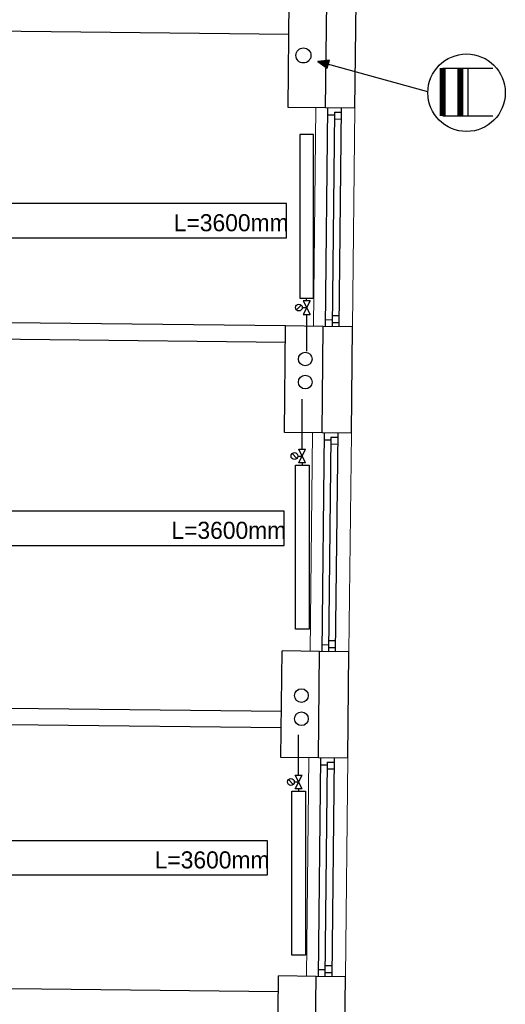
# Model space of a CAD drawing. Header units: millimetres. Extents: x 0 to 83130, y 0 to 57204.
# Tile 60 of 67: x 61115 to 64673, y 35430 to 42640. Entities that reach past the tile are written whole.
import ezdxf

# ---------------------------------------------------------------- set-up
doc = ezdxf.new("R2010")
doc.units = ezdxf.units.MM
doc.header["$LTSCALE"] = 100
doc.header["$MEASUREMENT"] = 0
doc.linetypes.add('V-V', pattern=[2, 1, 1])
doc.layers.get('0').update_dxf_attribs({"linetype": 'CONTINUOUS'})
for name, color, linetype in [('20603A200D001$0$A12-HEL1', 251, 'CONTINUOUS'), ('20603A200D001$0$A12-HEL3', 251, 'CONTINUOUS'), ('20603A200D001$0$A12-HEL4', 251, 'CONTINUOUS'), ('20603A200D001$0$A23-HEL1', 251, 'CONTINUOUS'), ('20603A200D001$0$A24-HEL2', 251, 'CONTINUOUS'), ('V090-', 2, 'CONTINUOUS'), ('V091', 1, 'CONTINUOUS'), ('V100-', 6, 'CONTINUOUS'), ('V110', 1, 'CONTINUOUS'), ('V111', 1, 'CONTINUOUS'), ('xref', 7, 'CONTINUOUS')]:
    doc.layers.add(name, color=color, linetype=linetype)
doc.styles.add('FISO', font='fiso')

# ---------------------------------------------------------------- blocks, each defined once
blk = doc.blocks.new('VUN')
at = {"color": 0}
blk.add_circle((0, 0), 0.5, dxfattribs=at)
blk = doc.blocks.new('20603A200D001')
at = {"layer": '20603A200D001$0$A12-HEL1', "color": 7, "linetype": 'Continuous', "lineweight": 0}
for points in [[(78755.3, 39664.5), (78737.9, 38064.6)], [(79040.3, 39661.4), (79022.8, 38061.5)], [(78729.4, 37284.6), (78711.9, 35684.7)], [(79014.3, 37281.5), (78996.9, 35681.6)], [(78703.4, 34904.8), (78685.9, 33304.9)], [(78988.4, 34901.7), (78970.9, 33301.8)]]:
    blk.add_lwpolyline(points, dxfattribs=at)
at = {"layer": '20603A200D001$0$A12-HEL3', "color": 7}
for points in [[(78550.3, 39666.7), (78558.8, 40446.7)], [(78825.3, 39663.7), (78550.3, 39666.7)], [(78524.4, 37286.9), (78532.9, 38066.8)], [(78807.9, 38063.8), (78532.9, 38066.8)], [(78799.4, 37283.9), (78524.4, 37286.9)], [(78498.4, 34907), (78506.9, 35687)], [(78781.9, 35684), (78506.9, 35687)], [(78773.4, 34904), (78498.4, 34907)], [(78472.5, 32527.1), (78481, 33307.1)], [(78755.9, 33304.1), (78481, 33307.1)]]:
    blk.add_lwpolyline(points, dxfattribs=at)
at = {"layer": '20603A200D001$0$A12-HEL4', "color": 7}
for points in [[(78825.3, 39663.7), (78833.8, 40443.7)], [(79040.3, 39661.4), (79048.8, 40441.3)], [(79040.3, 39661.4), (78825.3, 39663.7)], [(78799.4, 37283.9), (78807.9, 38063.8)], [(79022.8, 38061.5), (78807.9, 38063.8)], [(79014.3, 37281.5), (79022.8, 38061.5)], [(79014.3, 37281.5), (78799.4, 37283.9)], [(78773.4, 34904), (78781.9, 35684)], [(78996.9, 35681.6), (78781.9, 35684)], [(78988.4, 34901.7), (78996.9, 35681.6)], [(78988.4, 34901.7), (78773.4, 34904)], [(78747.4, 32524.1), (78755.9, 33304.1)], [(78970.9, 33301.8), (78755.9, 33304.1)], [(78962.4, 32521.8), (78970.9, 33301.8)]]:
    blk.add_lwpolyline(points, dxfattribs=at)
at = {"layer": '20603A200D001$0$A23-HEL1', "color": 7}
for points in [[(78840.3, 39663.6), (78822.9, 38063.7)], [(78940.3, 39662.5), (78922.8, 38062.6)], [(78839.8, 39613.6), (78889.8, 39613)], [(78890, 39633), (78872.9, 38063.1)], [(78890, 39633), (78940, 39632.5)], [(78889.4, 39583), (78939.4, 39582.5)], [(78873.7, 38143.1), (78923.7, 38142.6)], [(78823.4, 38113.6), (78873.4, 38113.1)], [(78873.2, 38093.1), (78923.2, 38092.6)], [(78814.4, 37283.7), (78796.9, 35683.8)], [(78914.3, 37282.6), (78896.9, 35682.7)], [(78813.8, 37233.7), (78863.8, 37233.2)], [(78864, 37253.2), (78846.9, 35683.2)], [(78864, 37253.2), (78914, 37252.6)], [(78863.5, 37203.2), (78913.5, 37202.6)], [(78847.8, 35763.2), (78897.8, 35762.7)], [(78797.4, 35733.8), (78847.4, 35733.2)], [(78847.2, 35713.2), (78897.2, 35712.7)], [(78788.4, 34903.8), (78770.9, 33303.9)], [(78888.4, 34902.7), (78870.9, 33302.8)], [(78787.8, 34853.8), (78837.8, 34853.3)], [(78838.1, 34873.3), (78820.9, 33303.4)], [(78838.1, 34873.3), (78888.1, 34872.7)], [(78837.5, 34823.3), (78887.5, 34822.8)], [(78821.8, 33383.4), (78871.8, 33382.8)], [(78771.5, 33353.9), (78821.5, 33353.4)], [(78821.3, 33333.4), (78871.3, 33332.8)]]:
    blk.add_lwpolyline(points, dxfattribs=at)
at = {"layer": '20603A200D001$0$A24-HEL2', "color": 7}
for points in [[(78556.2, 40201.7), (73547, 40256.3)], [(78532.9, 38066.8), (73361, 38123.2)], [(78531.6, 37946.8), (73351.5, 38003.3)], [(78502.1, 35244.5), (73163.7, 35302.7)], [(78500.8, 35124.5), (73156.6, 35182.8)], [(78479.7, 33192.1), (73055, 33251.3)]]:
    blk.add_lwpolyline(points, dxfattribs=at)

msp = doc.modelspace()

# ---------------------------------------------------------------- linework, layer by layer
at = {"layer": 'V091'}
for p, q in [((63383.63, 42343.7), (63298.77, 42333.91)), ((63298.77, 42333.91), (63367.31, 42284.98)), ((64104.89, 42112.1), (63298.77, 42333.91)), ((63367.31, 42284.98), (63383.63, 42343.7))]:
    msp.add_line(p, q, dxfattribs=at)
at = {"layer": 'V091', "color": 3}
for p, q in [((64215.13, 42285.94), (64581.93, 42285.94)), ((64398.37, 42285.94), (64398.37, 41935.49)), ((64215.13, 41935.49), (64581.93, 41935.49))]:
    msp.add_line(p, q, dxfattribs=at)
at = {"layer": 'V091'}
msp.add_circle((64388.83, 42105.57), 283.79, dxfattribs=at)
msp.add_solid([(63367.31, 42284.98), (63383.63, 42343.7), (63298.77, 42333.91)], dxfattribs=at)
at = {"layer": 'V100-', "linetype": 'V-V'}
for p, q in [((63217.36, 40582.44), (63217.36, 40600.21)), ((63217.36, 40482.44), (63217.36, 40213.33)), ((63184.7, 39494.98), (63184.7, 39861.24)), ((63184.7, 39394.98), (63184.7, 39377.22)), ((63158.75, 37108.45), (63158.75, 37403.98)), ((63158.75, 37008.45), (63158.75, 36990.68))]:
    msp.add_line(p, q, dxfattribs=at)
at = {"layer": 'V100-', "color": 1}
for p, q in [((63178.18, 40550.12), (63142.82, 40514.76)), ((63185.5, 40532.44), (63217.36, 40532.44)), ((63192.36, 40582.44), (63242.36, 40482.44)), ((63242.36, 40582.44), (63192.36, 40482.44)), ((63242.36, 40582.44), (63192.36, 40582.44)), ((63192.36, 40482.44), (63242.36, 40482.44)), ((63145.52, 39427.31), (63110.17, 39462.66)), ((63152.84, 39444.98), (63184.7, 39444.98)), ((63159.7, 39494.98), (63209.7, 39494.98)), ((63159.7, 39394.98), (63209.7, 39494.98)), ((63209.7, 39394.98), (63159.7, 39494.98)), ((63209.7, 39394.98), (63159.7, 39394.98)), ((63119.56, 37040.77), (63084.21, 37076.13)), ((63183.75, 37008.45), (63133.75, 37108.45)), ((63133.75, 37008.45), (63183.75, 37108.45)), ((63133.75, 37108.45), (63183.75, 37108.45)), ((63126.89, 37058.45), (63158.75, 37058.45)), ((63183.75, 37008.45), (63133.75, 37008.45))]:
    msp.add_line(p, q, dxfattribs=at)
for points in [[(63167.36, 40600.21), (63267.36, 40600.21), (63267.36, 41800.21), (63167.36, 41800.21)], [(63134.7, 39377.22), (63234.7, 39377.22), (63234.7, 38177.22), (63134.7, 38177.22)], [(63108.75, 36990.68), (63208.75, 36990.68), (63208.75, 35790.68), (63108.75, 35790.68)]]:
    msp.add_lwpolyline(points, close=True, dxfattribs=at)
for centre in [(63160.5, 40532.44), (63127.84, 39444.98), (63101.89, 37058.45)]:
    msp.add_circle(centre, 25, dxfattribs=at)
at = {"layer": 'V110'}
for points in [[(59469.83, 41043.33), (63069.83, 41043.33), (63069.83, 41293.33), (59469.83, 41293.33)], [(59452.35, 38790.98), (63052.35, 38790.98), (63052.35, 39040.98), (59452.35, 39040.98)], [(59329.64, 36377.63), (62929.64, 36377.63), (62929.64, 36627.63), (59329.64, 36627.63)]]:
    msp.add_lwpolyline(points, close=True, dxfattribs=at)

# ---------------------------------------------------------------- block references
at = {"layer": 'V090-', "color": 1, "xscale": 110, "yscale": 110, "zscale": 110}
msp.add_blockref('VUN', (63193.8, 42378.41), dxfattribs=at)
at = {"layer": 'V100-', "color": 1, "xscale": 100, "yscale": 100, "zscale": 100}
for p in [(63207.07, 40155.61), (63207.07, 39986.31), (63179.31, 37690.72), (63179.31, 37521.42)]:
    msp.add_blockref('VUN', p, dxfattribs=at)
at = {"layer": 'xref'}
msp.add_blockref('20603A200D001', (-15469.5, 2330.58), dxfattribs=at)

# ---------------------------------------------------------------- texts
at = {"layer": 'V091', "color": 3, "style": 'FISO'}
msp.add_text('II', height=350, dxfattribs=at).set_placement((64148.74, 41935.95))
at = {"layer": 'V111', "color": 1, "style": 'FISO'}
for p in [(62244.32, 41091.02), (62226.85, 38838.67), (62104.14, 36425.32)]:
    msp.add_text('L=3600mm', height=125, dxfattribs=at).set_placement(p)

doc.saveas('drawing.dxf')
